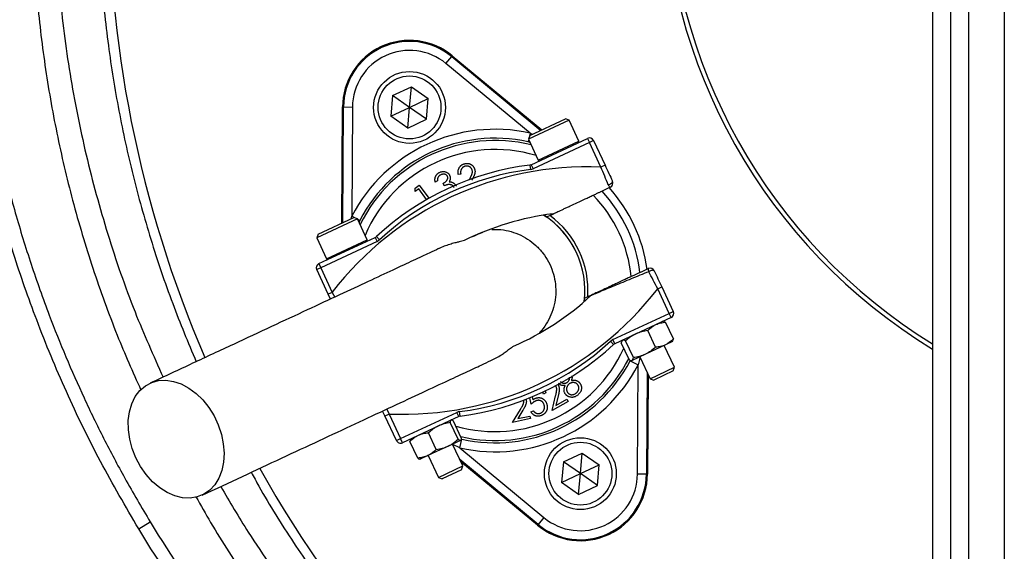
# Model space of a CAD drawing. Header units: millimetres. Extents: x 8 to 816, y 4 to 1104.
# Tile 4 of 16: x 192 to 411, y 352 to 471. Entities that reach past the tile are written whole.
import ezdxf

# ---------------------------------------------------------------- set-up
doc = ezdxf.new("R2010")
doc.units = ezdxf.units.MM

msp = doc.modelspace()

# ---------------------------------------------------------------- linework, layer by layer
at = {"color": 7, "linetype": 'Continuous', "lineweight": 25}
for p, q in [((394.87, 776.08), (394.87, 22.08)), ((398.87, 776.08), (398.87, 22.08)), ((402.87, 776.08), (402.87, 22.08)), ((410.87, 776.08), (410.87, 22.08)), ((287.85, 462.44), (287.99, 462.61)), ((287.99, 462.61), (307.93, 446.1)), ((286.57, 460.9), (287.85, 462.44)), ((305.3, 445.38), (286.57, 460.9)), ((287.85, 462.44), (307.71, 445.99)), ((274.68, 453.76), (274.28, 449.16)), ((274.68, 453.76), (278.87, 455.71)), ((278.47, 451.11), (274.68, 453.76)), ((278.47, 451.11), (278.87, 455.71)), ((278.87, 455.71), (282.65, 453.07)), ((278.47, 451.11), (282.65, 453.07)), ((282.25, 448.46), (282.65, 453.07)), ((263.37, 425.32), (263.54, 451.21)), ((263.77, 451.21), (263.54, 451.21)), ((263.6, 425.42), (263.77, 451.21)), ((263.77, 451.21), (265.77, 451.2)), ((265.77, 451.2), (265.61, 426.87)), ((274.28, 449.16), (278.47, 451.11)), ((278.07, 446.51), (278.47, 451.11)), ((282.25, 448.46), (278.47, 451.11)), ((278.07, 446.51), (274.28, 449.16)), ((278.07, 446.51), (282.25, 448.46)), ((314, 448.26), (304.94, 444.04)), ((305.23, 444.83), (313.2, 448.55)), ((314, 448.26), (313.2, 448.55)), ((316.18, 443.6), (314, 448.26)), ((305.27, 443.32), (304.87, 443.43)), ((305.23, 444.83), (304.94, 444.04)), ((304.94, 444.04), (307.11, 439.37)), ((305.55, 438.36), (318.1, 444.21)), ((318.52, 443.31), (305.97, 437.46)), ((318.1, 444.21), (318.52, 443.31)), ((319.43, 443.73), (318.52, 443.31)), ((321.08, 437.83), (318.52, 443.31)), ((319.43, 443.73), (321.98, 438.25)), ((305.55, 438.36), (305.97, 437.46)), ((289.87, 436.28), (289.31, 436.15)), ((305.25, 438.28), (305.38, 437.29)), ((321.98, 438.25), (321.08, 437.83)), ((284.67, 434.73), (284.18, 434.5)), ((286.19, 433.65), (285.93, 434.21)), ((291.74, 434.99), (291.78, 435.06)), ((279.69, 433.1), (280.64, 433.8)), ((279.75, 432.42), (279.69, 433.1)), ((280.51, 432.98), (279.75, 432.42)), ((282.28, 430.58), (280.51, 432.98)), ((280.64, 433.8), (282.8, 430.88)), ((266.87, 426.29), (257.81, 422.06)), ((258.1, 422.86), (266.08, 426.58)), ((266.87, 426.29), (266.08, 426.58)), ((269.05, 421.62), (266.87, 426.29)), ((267.38, 425.95), (267.2, 425.58)), ((308.4, 427.13), (308.99, 426.73)), ((308.99, 426.73), (309.69, 427.05)), ((258.1, 422.86), (257.81, 422.06)), ((257.81, 422.06), (259.99, 417.39)), ((257.81, 422.06), (257.81, 422.06)), ((258.28, 416.32), (270.83, 422.17)), ((271.25, 421.27), (258.7, 415.42)), ((270.83, 422.17), (271.25, 421.27)), ((271.08, 422.34), (271.76, 421.61)), ((258.7, 415.42), (257.8, 414.99)), ((260.35, 409.51), (257.8, 414.99)), ((258.28, 416.32), (258.7, 415.42)), ((258.7, 415.42), (261.26, 409.93)), ((261.26, 409.93), (260.35, 409.51)), ((333.71, 410.73), (334.62, 411.15)), ((336.27, 405.24), (333.71, 410.73)), ((334.62, 411.15), (337.18, 405.67)), ((260.86, 408.42), (260.35, 409.51)), ((317.45, 408.6), (317.37, 407.89)), ((318.14, 408.93), (317.45, 408.6)), ((336.27, 405.24), (337.18, 405.67)), ((323.72, 399.39), (336.27, 405.24)), ((336.69, 404.34), (324.15, 398.49)), ((335.02, 403.48), (334.88, 403.49)), ((335.01, 403.42), (335.48, 403.28)), ((336.69, 404.34), (336.27, 405.24)), ((333.25, 397.71), (331.51, 401.43)), ((337.21, 399.56), (335.48, 403.28)), ((323.89, 398.31), (323.21, 399.05)), ((324.15, 398.49), (323.72, 399.39)), ((325.79, 399.12), (325.6, 398.67)), ((325.82, 399.27), (325.74, 399.15)), ((328.31, 395.4), (326.57, 399.13)), ((336.99, 398.96), (335.42, 398.23)), ((336.99, 398.96), (337.08, 399.08)), ((337.21, 399.56), (337.01, 399.13)), ((327.33, 394.95), (325.6, 398.67)), ((335.42, 398.23), (330.96, 396.15)), ((337.46, 393.23), (335.18, 398.12)), ((327.59, 394.71), (329.36, 393.79)), ((327.78, 394.75), (327.93, 394.73)), ((328.01, 394.77), (327.93, 394.73)), ((330.96, 396.15), (328.01, 394.77)), ((329.74, 395.58), (332.02, 390.7)), ((329.21, 369.46), (329.36, 393.79)), ((332.02, 390.7), (337.46, 393.23)), ((337.16, 392.42), (332.83, 390.4)), ((337.16, 392.42), (337.46, 393.23)), ((331.35, 392.13), (331.21, 369.45)), ((331.58, 391.64), (331.43, 369.45)), ((332.02, 390.7), (332.83, 390.4)), ((308.67, 387.97), (308.82, 387.53)), ((305.52, 385.02), (305.27, 386.46)), ((305.8, 386.68), (305.92, 385.99)), ((308.32, 387.25), (308.16, 387.76)), ((308.82, 387.53), (308.32, 387.25)), ((310.22, 383.6), (310.99, 386.88)), ((311.57, 386.88), (311.07, 384.75)), ((311.07, 384.75), (313.47, 386.11)), ((313.47, 386.11), (313.76, 385.6)), ((301.41, 380.98), (303.15, 383.85)), ((303.7, 383.68), (302.57, 381.81)), ((313.76, 385.6), (310.22, 383.6)), ((272.99, 382.41), (272.48, 383.5)), ((272.99, 382.41), (273.9, 382.83)), ((275.55, 376.93), (272.99, 382.41)), ((273.9, 382.83), (276.45, 377.35)), ((276.45, 377.35), (289, 383.2)), ((289.42, 382.29), (276.88, 376.44)), ((287.83, 381.51), (287.75, 381.52)), ((289.42, 382.29), (289, 383.2)), ((289.72, 382.38), (289.59, 383.37)), ((305.38, 381.8), (301.41, 380.98)), ((302.57, 381.81), (305.26, 382.36)), ((305.26, 382.36), (305.38, 381.8)), ((305.49, 383.34), (306.07, 383.55)), ((289.28, 377.2), (287.54, 380.93)), ((289.99, 377.54), (288.25, 381.26)), ((275.55, 376.93), (276.45, 377.35)), ((276.88, 376.44), (276.45, 377.35)), ((278.69, 377.29), (278.66, 377.24)), ((284.43, 374.94), (282.7, 378.67)), ((289.67, 375.28), (290.1, 377.23)), ((289.86, 376.98), (289.82, 376.96)), ((289.86, 376.98), (289.91, 377.05)), ((280.3, 373.02), (278.56, 376.74)), ((287.04, 375.67), (282.55, 373.58)), ((289.82, 376.96), (287.04, 375.67)), ((290.33, 371.26), (288.05, 376.14)), ((289.67, 375.28), (308.4, 359.76)), ((280.75, 372.76), (280.8, 372.76)), ((282.55, 373.58), (280.8, 372.76)), ((282.61, 373.6), (284.89, 368.72)), ((307.13, 358.22), (289.66, 372.69)), ((312.72, 372.19), (316.91, 374.15)), ((316.5, 369.55), (316.91, 374.15)), ((316.91, 374.15), (320.69, 371.5)), ((284.89, 368.72), (290.33, 371.26)), ((290.03, 370.44), (285.71, 368.43)), ((306.98, 358.05), (289.89, 372.2)), ((290.03, 370.44), (290.33, 371.26)), ((312.72, 372.19), (312.32, 367.59)), ((316.5, 369.55), (312.72, 372.19)), ((316.5, 369.55), (320.69, 371.5)), ((320.29, 366.9), (320.69, 371.5)), ((284.89, 368.72), (285.71, 368.42)), ((285.71, 368.43), (285.71, 368.42)), ((312.32, 367.59), (316.5, 369.55)), ((316.1, 364.94), (316.5, 369.55)), ((320.29, 366.9), (316.5, 369.55)), ((331.21, 369.45), (329.21, 369.46)), ((331.21, 369.45), (331.43, 369.45)), ((316.1, 364.94), (312.32, 367.59)), ((316.1, 364.94), (320.29, 366.9)), ((308.4, 359.76), (307.13, 358.22)), ((218.19, 357.24), (220.75, 358.79)), ((307.13, 358.22), (306.98, 358.05))]:
    msp.add_line(p, q, dxfattribs=at)
at = {"color": 8, "linetype": 'Continuous', "lineweight": 25}
for p, q in [((305.3, 445.38), (305.11, 444.5)), ((305.3, 445.38), (305.83, 445.12)), ((304.98, 443.94), (304.87, 443.43)), ((307.11, 439.37), (316.18, 443.6)), ((265.46, 426.29), (265.61, 426.87)), ((266.41, 426.46), (265.61, 426.87)), ((267.38, 425.95), (266.92, 426.19)), ((259.99, 417.39), (269.05, 421.62)), ((261.26, 409.93), (261.81, 408.87)), ((273.43, 383.94), (273.9, 382.83)), ((289.67, 375.28), (288.08, 376.08))]:
    msp.add_line(p, q, dxfattribs=at)
at = {"color": 7, "linetype": 'Continuous', "lineweight": 25, "flags": 128}
for points in [[(322.72, 433.86), (322.92, 433.95), (323.11, 434.05), (323.29, 434.16), (323.43, 434.27), (323.55, 434.39), (323.63, 434.49), (323.66, 434.59), (323.65, 434.67)], [(332.95, 414.73), (332.9, 414.79), (332.8, 414.82), (332.67, 414.83), (332.51, 414.82), (332.32, 414.78), (332.13, 414.71), (331.93, 414.63), (331.73, 414.53)], [(217.57, 373.06), (216.75, 375.12), (216.19, 377.22), (215.89, 379.33), (215.87, 381.39), (216.12, 383.33), (216.65, 385.12), (217.43, 386.7), (218.44, 388.04), (219.67, 389.1), (221.07, 389.85), (222.61, 390.28), (224.25, 390.37), (225.96, 390.11), (227.67, 389.53), (229.36, 388.62), (230.97, 387.42), (232.47, 385.96), (233.81, 384.27), (234.97, 382.4), (235.9, 380.39), (236.59, 378.3), (237.02, 376.19), (237.18, 374.1), (237.07, 372.09), (236.67, 370.22), (236.02, 368.53), (235.12, 367.06), (234, 365.86), (232.68, 364.95), (231.2, 364.36), (229.61, 364.1), (227.93, 364.19), (226.21, 364.61), (224.51, 365.36), (222.85, 366.41), (221.29, 367.75), (219.87, 369.33), (218.61, 371.12), (217.57, 373.06)]]:
    msp.add_lwpolyline(points, dxfattribs=at)
at = {"color": 7, "linetype": 'Continuous', "lineweight": 25}
for centre, radius in [((278.47, 451.11), 8), ((278.47, 451.11), 7), ((316.5, 369.55), 8), ((316.5, 369.55), 7)]:
    msp.add_circle(centre, radius, dxfattribs=at)
for centre, radius, start, end in [((474.44, 499.48), 263, 107.6126, 203.3134), ((459.87, 504.08), 125, 121.3323, 238.6677), ((459.87, 504.08), 124, 121.614, 238.386), ((459.87, 504.08), 346.5, 181.5711, 259.1878), ((278.47, 451.11), 14.93, 50.3695, 179.6305), ((278.47, 451.11), 14.7, 50.3695, 179.6305), ((278.47, 451.11), 12.7, 50.3695, 179.6305), ((297.49, 410.33), 35.91, 77.427, 152.573), ((297.49, 410.33), 33.91, 77.427, 152.573), ((315.95, 443.49), 0.25, 295, 25), ((318.52, 443.31), 1, 25, 115), ((305.13, 439.27), 1, 277.1997, 295), ((307.34, 439.48), 0.25, 205, 295), ((318.05, 366.22), 71.67, 87.5829, 142.4171), ((312.98, 377.1), 61.67, 97.1997, 132.8003), ((312.98, 377.1), 60.67, 97.1997, 132.8003), ((305.13, 439.27), 2, 277.1997, 295), ((322.74, 434.25), 1, 295, 25), ((297.49, 410.33), 32.53, 7.0993, 42.9007), ((323.55, 434.12), 0.874, 197.661, 243.9551), ((297.49, 410.33), 34.21, 7.9236, 42.0712), ((297.49, 410.33), 30.49, 5.8562, 44.1438), ((318.05, 366.22), 61.67, 97.1997, 116.3645), ((297.49, 410.33), 20, 352.9043, 57.0957), ((297.49, 410.33), 20.7, 356.1144, 53.8856), ((268.82, 421.51), 0.25, 295, 25), ((270.4, 423.08), 1, 295, 312.8003), ((270.4, 423.08), 2, 295, 312.8003), ((260.21, 417.5), 0.25, 205, 295), ((258.7, 415.42), 1, 115, 205), ((332.47, 415), 0.874, 166.0449, 212.339), ((332.04, 414.31), 1, 25, 115), ((276.92, 454.44), 71.67, 267.5829, 322.4171), ((276.92, 454.44), 61.67, 293.6355, 312.8003), ((336.27, 405.24), 1, 295, 25), ((281.99, 443.56), 60.67, 277.1997, 312.8003), ((324.57, 397.58), 2, 115, 132.8003), ((281.99, 443.56), 61.67, 277.1997, 312.8003), ((324.57, 397.58), 1, 115, 132.8003), ((297.49, 410.33), 33.91, 257.427, 332.573), ((297.49, 410.33), 35.91, 257.427, 332.573), ((459.87, 504.08), 327.5, 200.0916, 219.9084), ((459.87, 504.08), 325.5, 200.0922, 219.9078), ((459.87, 504.08), 344, 200.0623, 219.9421), ((289.84, 381.39), 2, 97.1997, 115), ((289.84, 381.39), 1, 97.1997, 115), ((276.45, 377.35), 1, 205, 295), ((474.44, 499.48), 263, 209.3111, 234.3289), ((316.5, 369.55), 14.93, 230.3695, 359.6305), ((316.5, 369.55), 14.7, 230.3695, 359.6305), ((316.5, 369.55), 12.7, 230.3695, 359.6305)]:
    msp.add_arc(centre, radius, start, end, dxfattribs=at)
at = {"color": 8, "linetype": 'Continuous', "lineweight": 25}
for radius, start, end in [(33.41, 76.0524, 153.9476), (31.41, 73.0383, 156.9617), (20.03, 353.0133, 56.9867), (31.41, 253.8808, 335.8669), (33.41, 256.8106, 332.962)]:
    msp.add_arc((297.49, 410.33), radius, start, end, dxfattribs=at)
for points, knots in [([(218.19, 357.24), (215.29, 362.21), (209.48, 372.17), (201.94, 387.75), (195.51, 403.22), (190.18, 418.55), (185.85, 433.64), (182.33, 449.09), (179.66, 464.87), (177.88, 480.93), (177.02, 496.91), (177.07, 512.77), (177.99, 528.45), (179.79, 544.21), (182.51, 559.99), (186.15, 575.74), (190.64, 591.11), (195.94, 606.06), (202, 620.56), (208.92, 634.83), (216.71, 648.82), (225.36, 662.48), (235.46, 676.59), (247.21, 690.95), (260.72, 705.32), (274.21, 717.81), (287.4, 728.55), (300.06, 737.76), (313.33, 746.34), (327.2, 754.23), (341.63, 761.39), (354.96, 767.08), (367.02, 771.55), (377.62, 774.98), (385.98, 777.42), (390.8, 778.56), (392.08, 778.87)], [0, 0, 0, 0, 0.032588, 0.065206, 0.097794, 0.127373, 0.156975, 0.186554, 0.216993, 0.247458, 0.277898, 0.3075, 0.337126, 0.366728, 0.397193, 0.427682, 0.458146, 0.487749, 0.517375, 0.546978, 0.577441, 0.607929, 0.638392, 0.675564, 0.712781, 0.749952, 0.779452, 0.808975, 0.838475, 0.868829, 0.899207, 0.92956, 0.950765, 0.97197, 0.99257, 1, 1, 1, 1]), ([(329.77, 395.51), (329.73, 395.32), (329.62, 394.75), (329.47, 394.17), (329.36, 393.79)], [0, 0, 0, 0, 0.326437, 1, 1, 1, 1])]:
    msp.add_open_spline(points, degree=3, knots=knots, dxfattribs=at)
at = {"color": 7, "linetype": 'Continuous', "lineweight": 25}
for points, knots in [([(340.79, 757.45), (339.34, 756.78), (334.36, 754.49), (326.07, 750.11), (315.88, 744.3), (305.88, 737.99), (296.06, 731.21), (286.51, 723.99), (276.61, 715.81), (266.46, 706.59), (256.18, 696.22), (246.4, 685.28), (237.83, 674.61), (230.38, 664.38), (223.92, 654.7), (217.86, 644.72), (212.16, 634.42), (206.86, 623.8), (201.97, 612.86), (197.55, 601.69), (193.65, 590.46), (190.26, 579.2), (187.37, 567.92), (184.94, 556.5), (182.98, 544.89), (181.5, 533.12), (180.51, 521.18), (180.03, 509.18), (180.07, 497.28), (180.61, 485.54), (181.62, 473.96), (183.12, 462.39), (185.11, 450.79), (187.61, 439.2), (190.64, 427.62), (194.16, 416.15), (197.96, 405.46), (201.92, 395.55), (205.96, 386.41), (210.33, 377.4), (215.21, 368.15), (218.83, 362.03), (220.75, 358.79)], [0, 0, 0, 0, 0.010225, 0.035026, 0.05987, 0.085208, 0.110591, 0.136114, 0.161684, 0.192648, 0.223696, 0.255, 0.286391, 0.311108, 0.335867, 0.360756, 0.385688, 0.411117, 0.436593, 0.462209, 0.487873, 0.51259, 0.537349, 0.562238, 0.58717, 0.6126, 0.638076, 0.663693, 0.689358, 0.714054, 0.738793, 0.763661, 0.788573, 0.813983, 0.839439, 0.865035, 0.890679, 0.911927, 0.933202, 0.954559, 0.975943, 1, 1, 1, 1]), ([(341.52, 735.31), (340.33, 734.22), (337.96, 732.05), (331.98, 727.34), (323.82, 720.97), (313.52, 712.86), (301.81, 703), (289.07, 691), (277.04, 678.16), (267.15, 666.25), (259.1, 655.56), (251.1, 643.78), (243.31, 630.83), (235.89, 616.68), (229.25, 601.96), (223.46, 586.68), (218.57, 570.91), (214.8, 555.4), (212.04, 540.24), (210.2, 525.5), (209.18, 510.54), (209.01, 495.39), (209.71, 480.12), (211.26, 465.09), (213.64, 450.35), (216.79, 435.95), (220.79, 421.61), (225.44, 407.74), (229.18, 398.78), (230.98, 394.49)], [0, 0, 0, 0, 0.012651, 0.025319, 0.058964, 0.092633, 0.126288, 0.176783, 0.227272, 0.261571, 0.29589, 0.330188, 0.371128, 0.412104, 0.453044, 0.495369, 0.537734, 0.580059, 0.618129, 0.656228, 0.694298, 0.733491, 0.772716, 0.811909, 0.849698, 0.887517, 0.925306, 0.964196, 1, 1, 1, 1]), ([(321.44, 725.86), (317.17, 723.19), (308.64, 717.83), (296.73, 709.07), (285.55, 699.91), (275.14, 690.36), (265.18, 680.19), (255.73, 669.41), (246.83, 658.05), (238.57, 646.23), (230.99, 633.99), (224.08, 621.38), (217.82, 608.32), (212.24, 594.85), (207.36, 580.99), (203.21, 566.75), (199.81, 552.16), (197.22, 537.27), (195.44, 522.12), (194.53, 506.76), (194.51, 491.24), (195.39, 475.8), (197.17, 460.49), (199.82, 445.37), (203.36, 430.26), (207.86, 415.24), (212.92, 401.11), (216.86, 392.22), (218.66, 388.17)], [0, 0, 0, 0, 0.038468, 0.076937, 0.113114, 0.149318, 0.185496, 0.22267, 0.259872, 0.297047, 0.334263, 0.371507, 0.408724, 0.446906, 0.485115, 0.523298, 0.562691, 0.602113, 0.641505, 0.682003, 0.722532, 0.763029, 0.803037, 0.843076, 0.883084, 0.924269, 0.965488, 1, 1, 1, 1]), ([(296.39, 705.3), (291.69, 701.22), (282.3, 693.06), (269.34, 679.7), (257.28, 665.59), (246.26, 650.7), (236.29, 635.14), (227.44, 618.95), (219.74, 602.23), (213.23, 585.04), (207.94, 567.47), (203.88, 549.59), (201.09, 531.49), (199.57, 513.25), (199.33, 494.95), (200.37, 476.67), (202.69, 458.51), (206.27, 440.53), (211.12, 422.85), (216.81, 406.28), (221.45, 395.86), (223.6, 391.05)], [0, 0, 0, 0, 0.053024, 0.106046, 0.15907, 0.212092, 0.265115, 0.318138, 0.371161, 0.424184, 0.477207, 0.530229, 0.583253, 0.636275, 0.689299, 0.742321, 0.795345, 0.848367, 0.901391, 0.954413, 1, 1, 1, 1]), ([(289.31, 436.15), (289.3, 436.22), (289.27, 436.36), (289.26, 436.57), (289.26, 436.77), (289.28, 436.97), (289.31, 437.16), (289.37, 437.35), (289.45, 437.53), (289.54, 437.7), (289.65, 437.87), (289.78, 438.02), (289.91, 438.15), (290.06, 438.27), (290.22, 438.37), (290.39, 438.46), (290.58, 438.53), (290.71, 438.56), (290.77, 438.58)], [0, 0, 0, 0, 0.0686281, 0.1346681, 0.19896, 0.2613623, 0.3233381, 0.3844389, 0.4463587, 0.5091721, 0.5715744, 0.632629, 0.6922727, 0.7521221, 0.8119703, 0.872834, 0.9353046, 1, 1, 1, 1]), ([(290.77, 438.58), (290.84, 438.6), (290.97, 438.62), (291.16, 438.64), (291.35, 438.65), (291.53, 438.63), (291.71, 438.59), (291.88, 438.54), (292.04, 438.47), (292.2, 438.38), (292.35, 438.28), (292.48, 438.16), (292.6, 438.04), (292.71, 437.9), (292.8, 437.76), (292.88, 437.61), (292.94, 437.45), (292.97, 437.33), (292.99, 437.28)], [0, 0, 0, 0, 0.070318, 0.137624, 0.202499, 0.265952, 0.32796, 0.389935, 0.451971, 0.515435, 0.578678, 0.639982, 0.699872, 0.75932, 0.818097, 0.877628, 0.938076, 1, 1, 1, 1]), ([(284.18, 434.5), (284.17, 434.56), (284.15, 434.68), (284.13, 434.86), (284.12, 435.03), (284.13, 435.2), (284.15, 435.36), (284.18, 435.51), (284.23, 435.66), (284.29, 435.81), (284.36, 435.95), (284.44, 436.07), (284.54, 436.19), (284.64, 436.3), (284.75, 436.4), (284.88, 436.5), (285.01, 436.58), (285.1, 436.63), (285.15, 436.65)], [0, 0, 0, 0, 0.072625, 0.141977, 0.208985, 0.273957, 0.336889, 0.398745, 0.460116, 0.520825, 0.580994, 0.640152, 0.698622, 0.757271, 0.816427, 0.876254, 0.937165, 1, 1, 1, 1]), ([(285.15, 436.65), (285.22, 436.68), (285.37, 436.74), (285.59, 436.8), (285.82, 436.83), (286.05, 436.83), (286.27, 436.81), (286.49, 436.76), (286.69, 436.68), (286.87, 436.58), (287.04, 436.45), (287.19, 436.31), (287.31, 436.15), (287.37, 436.04), (287.4, 435.98)], [0, 0, 0, 0, 0.090254, 0.17854, 0.266093, 0.354631, 0.441886, 0.525747, 0.608114, 0.690197, 0.770821, 0.848326, 0.924012, 1, 1, 1, 1]), ([(286.91, 435.75), (286.9, 435.78), (286.87, 435.84), (286.81, 435.91), (286.75, 435.98), (286.68, 436.04), (286.6, 436.09), (286.52, 436.14), (286.42, 436.18), (286.32, 436.21), (286.21, 436.23), (286.1, 436.24), (285.99, 436.24), (285.88, 436.24), (285.77, 436.22), (285.65, 436.19), (285.53, 436.15), (285.46, 436.11), (285.42, 436.1)], [0, 0, 0, 0, 0.05527, 0.109958, 0.163912, 0.218089, 0.273309, 0.330914, 0.390994, 0.454641, 0.518898, 0.583342, 0.648543, 0.715053, 0.782519, 0.852334, 0.924934, 1, 1, 1, 1]), ([(290.88, 438.02), (290.83, 438.01), (290.74, 437.99), (290.62, 437.94), (290.5, 437.88), (290.39, 437.81), (290.29, 437.73), (290.19, 437.64), (290.11, 437.54), (290.04, 437.43), (289.97, 437.31), (289.92, 437.18), (289.88, 437.05), (289.85, 436.91), (289.84, 436.76), (289.84, 436.61), (289.85, 436.45), (289.86, 436.34), (289.87, 436.28)], [0, 0, 0, 0, 0.062545, 0.123414, 0.182005, 0.239988, 0.296815, 0.354251, 0.412421, 0.47195, 0.532238, 0.592708, 0.654376, 0.718216, 0.784012, 0.852741, 0.924382, 1, 1, 1, 1]), ([(292.42, 437.13), (292.41, 437.17), (292.39, 437.25), (292.35, 437.36), (292.29, 437.46), (292.22, 437.56), (292.15, 437.65), (292.06, 437.74), (291.96, 437.81), (291.86, 437.88), (291.74, 437.95), (291.63, 437.99), (291.51, 438.03), (291.39, 438.05), (291.26, 438.06), (291.14, 438.06), (291.01, 438.05), (290.92, 438.03), (290.88, 438.02)], [0, 0, 0, 0, 0.062434, 0.12298, 0.182922, 0.242276, 0.301835, 0.362703, 0.424903, 0.489515, 0.55434, 0.617676, 0.679795, 0.742083, 0.804414, 0.867472, 0.932682, 1, 1, 1, 1]), ([(291.78, 435.06), (291.82, 435.13), (291.89, 435.27), (292, 435.46), (292.1, 435.65), (292.18, 435.82), (292.25, 435.97), (292.31, 436.11), (292.36, 436.23), (292.41, 436.37), (292.45, 436.54), (292.47, 436.74), (292.46, 436.93), (292.44, 437.06), (292.42, 437.13)], [0, 0, 0, 0, 0.110014, 0.211683, 0.304269, 0.388894, 0.464919, 0.53197, 0.591251, 0.642122, 0.733759, 0.823256, 0.911449, 1, 1, 1, 1]), ([(292.99, 437.28), (293, 437.19), (293.04, 437.03), (293.05, 436.78), (293.03, 436.54), (292.98, 436.33), (292.93, 436.16), (292.88, 436.02), (292.82, 435.86), (292.74, 435.69), (292.66, 435.51), (292.56, 435.32), (292.45, 435.11), (292.37, 434.97), (292.33, 434.9)], [0, 0, 0, 0, 0.098918, 0.196354, 0.293624, 0.392766, 0.446287, 0.505773, 0.571349, 0.644092, 0.72308, 0.808742, 0.901041, 1, 1, 1, 1]), ([(322.72, 433.86), (322.46, 434.5), (322.19, 435.15), (321.64, 436.47), (321.36, 437.14), (321.08, 437.83)], [0, 0, 0, 0, 0.5, 0.5, 1, 1, 1, 1]), ([(321.98, 438.25), (322.27, 437.63), (322.55, 437.03), (323.11, 435.83), (323.38, 435.25), (323.65, 434.67)], [0, 0, 0, 0, 0.5, 0.5, 1, 1, 1, 1]), ([(285.42, 436.1), (285.36, 436.06), (285.24, 436), (285.08, 435.89), (284.95, 435.75), (284.86, 435.62), (284.8, 435.51), (284.76, 435.42), (284.73, 435.32), (284.7, 435.22), (284.68, 435.1), (284.67, 434.98), (284.67, 434.86), (284.67, 434.77), (284.67, 434.73)], [0, 0, 0, 0, 0.1227119, 0.239685, 0.3518159, 0.4637661, 0.5208178, 0.5794483, 0.6406041, 0.7052975, 0.7736339, 0.8446694, 0.9200565, 1, 1, 1, 1]), ([(285.93, 434.21), (286, 434.24), (286.13, 434.31), (286.31, 434.42), (286.47, 434.55), (286.62, 434.69), (286.74, 434.83), (286.84, 434.97), (286.92, 435.11), (286.96, 435.24), (286.98, 435.38), (286.98, 435.51), (286.96, 435.63), (286.93, 435.71), (286.91, 435.75)], [0, 0, 0, 0, 0.110174, 0.215729, 0.318104, 0.417658, 0.511742, 0.59626, 0.673405, 0.744145, 0.810662, 0.874049, 0.936691, 1, 1, 1, 1]), ([(287.4, 435.98), (287.42, 435.92), (287.47, 435.8), (287.52, 435.63), (287.54, 435.45), (287.54, 435.27), (287.51, 435.09), (287.46, 434.91), (287.39, 434.73), (287.32, 434.62), (287.29, 434.56)], [0, 0, 0, 0, 0.128068, 0.250608, 0.37063, 0.490072, 0.610375, 0.734313, 0.863217, 1, 1, 1, 1]), ([(287.29, 434.56), (287.36, 434.56), (287.5, 434.56), (287.7, 434.52), (287.9, 434.47), (288.03, 434.4), (288.09, 434.37)], [0, 0, 0, 0, 0.253916, 0.503896, 0.750255, 1, 1, 1, 1]), ([(288.09, 434.37), (288.13, 434.35), (288.22, 434.3), (288.34, 434.22), (288.45, 434.13), (288.55, 434.03), (288.64, 433.92), (288.73, 433.81), (288.8, 433.69), (288.84, 433.6), (288.87, 433.56)], [0, 0, 0, 0, 0.128136, 0.254173, 0.378112, 0.501712, 0.623986, 0.747096, 0.872875, 1, 1, 1, 1]), ([(288.4, 433.28), (288.37, 433.33), (288.32, 433.43), (288.22, 433.56), (288.09, 433.68), (287.94, 433.78), (287.78, 433.85), (287.61, 433.91), (287.43, 433.94), (287.28, 433.94), (287.15, 433.94), (287.04, 433.92), (286.92, 433.9), (286.79, 433.86), (286.65, 433.82), (286.51, 433.78), (286.35, 433.72), (286.25, 433.68), (286.19, 433.65)], [0, 0, 0, 0, 0.066907, 0.13348, 0.201027, 0.271634, 0.342905, 0.413859, 0.485996, 0.560246, 0.599899, 0.644068, 0.691904, 0.744697, 0.801499, 0.862863, 0.929331, 1, 1, 1, 1]), ([(319.37, 431.57), (319.61, 431.68), (319.86, 431.8), (320.2, 431.96), (320.31, 432.01), (320.52, 432.11), (320.62, 432.15), (320.8, 432.24), (320.89, 432.28), (321.04, 432.34), (321.1, 432.37), (321.26, 432.45), (321.31, 432.47), (321.32, 432.48)], [0, 0, 0, 0, 0.25, 0.25, 0.375, 0.375, 0.5, 0.5, 0.625, 0.625, 0.75, 0.75, 1, 1, 1, 1]), ([(309.69, 427.05), (309.7, 427.06), (309.78, 427.1), (310.07, 427.23), (310.29, 427.33), (310.82, 427.58), (311.14, 427.73), (311.89, 428.08), (312.3, 428.27), (312.98, 428.59), (313.21, 428.7), (313.7, 428.92), (313.95, 429.04), (314.73, 429.4), (315.27, 429.65), (316.39, 430.18), (316.97, 430.45), (317.86, 430.86), (318.16, 431), (318.76, 431.28), (319.07, 431.43), (319.37, 431.57)], [0, 0, 0, 0, 0.125, 0.125, 0.25, 0.25, 0.375, 0.375, 0.5, 0.5, 0.5625, 0.5625, 0.625, 0.625, 0.75, 0.75, 0.875, 0.875, 0.9375, 0.9375, 1, 1, 1, 1]), ([(292.59, 422.38), (292.69, 422.43), (293.56, 422.84), (294.23, 423.1), (294.8, 423.34), (294.88, 423.37)], [0, 0, 0, 0, 0.10841, 0.870312, 1, 1, 1, 1]), ([(296.81, 423.93), (297.27, 423.95), (298.52, 424), (300.52, 423.65), (302.74, 422.92), (304.78, 421.83), (306.63, 420.4), (308.2, 418.69), (309.47, 416.73), (310.38, 414.6), (310.93, 412.32), (311.09, 410.01), (310.85, 407.69), (310.24, 405.45), (309.23, 403.35), (308.28, 401.86), (307.57, 401.16), (307.42, 401.01)], [0, 0, 0, 0, 0.043363, 0.11647, 0.187497, 0.260585, 0.331572, 0.404621, 0.475573, 0.548584, 0.619519, 0.692512, 0.763456, 0.836456, 0.907431, 0.980462, 1, 1, 1, 1]), ([(290.67, 421.48), (290.51, 421.42), (290.25, 421.33), (289.53, 421.16), (288.73, 420.97), (287.71, 420.7), (286.49, 420.3), (285.55, 419.95), (285.04, 419.69), (284.95, 419.65)], [0, 0, 0, 0, 0.188992, 0.311106, 0.436658, 0.608406, 0.784987, 0.961853, 1, 1, 1, 1]), ([(284.95, 419.66), (284.29, 419.35), (282.76, 418.64), (279.36, 417.05), (274.8, 414.92), (269.27, 412.35), (262.87, 409.36), (255.65, 405.99), (247.72, 402.29), (239.18, 398.31), (230.1, 394.08), (223.87, 391.18), (220.7, 389.7)], [0, 0, 0, 0, 0.066911, 0.15378, 0.24503, 0.340607, 0.44018, 0.543835, 0.651688, 0.763647, 0.879734, 1, 1, 1, 1]), ([(331.73, 414.53), (331.06, 414.26), (330.4, 413.99), (329.1, 413.46), (328.45, 413.19), (326.53, 412.4), (325.29, 411.89), (323.5, 411.15), (322.92, 410.91), (321.79, 410.44), (321.24, 410.21), (320.49, 409.89), (320.25, 409.79), (319.8, 409.6), (319.59, 409.52), (319.32, 409.4), (319.24, 409.37), (319.1, 409.31), (319.03, 409.28), (318.87, 409.21), (318.82, 409.19), (318.82, 409.19)], [0, 0, 0, 0, 0.125, 0.125, 0.25, 0.25, 0.5, 0.5, 0.625, 0.625, 0.75, 0.75, 0.8125, 0.8125, 0.875, 0.875, 0.90625, 0.90625, 0.9375, 0.9375, 1, 1, 1, 1]), ([(329.77, 414.35), (329.77, 414.35), (329.75, 414.34), (329.7, 414.32), (329.66, 414.3), (329.5, 414.22), (329.35, 414.15), (329.07, 414.03), (328.98, 413.98), (328.77, 413.88), (328.65, 413.83), (328.42, 413.72), (328.31, 413.67), (328.06, 413.56), (327.94, 413.5), (327.82, 413.44)], [0, 0, 0, 0, 0.125, 0.125, 0.25, 0.25, 0.5, 0.5, 0.625, 0.625, 0.75, 0.75, 0.875, 0.875, 1, 1, 1, 1]), ([(333.71, 410.73), (333.37, 411.38), (333.04, 412.02), (332.37, 413.3), (332.05, 413.93), (331.73, 414.53)], [0, 0, 0, 0, 0.5, 0.5, 1, 1, 1, 1]), ([(332.95, 414.73), (333.22, 414.15), (333.49, 413.56), (334.05, 412.37), (334.33, 411.76), (334.62, 411.15)], [0, 0, 0, 0, 0.5, 0.5, 1, 1, 1, 1]), ([(327.82, 413.44), (327.52, 413.3), (327.21, 413.16), (326.61, 412.88), (326.31, 412.74), (325.43, 412.33), (324.85, 412.06), (324, 411.66), (323.72, 411.53), (323.18, 411.28), (322.92, 411.15), (322.15, 410.8), (321.66, 410.57), (320.98, 410.25), (320.76, 410.15), (320.35, 409.96), (320.15, 409.87), (319.6, 409.61), (319.28, 409.46), (318.74, 409.2), (318.53, 409.11), (318.31, 409.01), (318.25, 408.98), (318.17, 408.94), (318.15, 408.93), (318.14, 408.93)], [0, 0, 0, 0, 0.0625, 0.0625, 0.125, 0.125, 0.25, 0.25, 0.3125, 0.3125, 0.375, 0.375, 0.5, 0.5, 0.5625, 0.5625, 0.625, 0.625, 0.75, 0.75, 0.875, 0.875, 0.9375, 0.9375, 1, 1, 1, 1]), ([(331.51, 401.43), (331.05, 401.36), (330.59, 401.28), (329.7, 401.03), (329.27, 400.88), (328.85, 400.68)], [0, 0, 0, 0, 0.5, 0.5, 1, 1, 1, 1]), ([(333.3, 402.76), (333.47, 402.84), (333.65, 402.91), (334, 403.02), (334.18, 403.07), (334.72, 403.2), (335.09, 403.25), (335.48, 403.28)], [0, 0, 0, 0, 0.25, 0.25, 0.5, 0.5, 1, 1, 1, 1]), ([(328.85, 400.68), (328.43, 400.49), (328.03, 400.25), (327.27, 399.72), (326.91, 399.43), (326.57, 399.13)], [0, 0, 0, 0, 0.5, 0.5, 1, 1, 1, 1]), ([(296.56, 394.73), (296.96, 394.93), (297.8, 395.33), (298.87, 395.99), (299.79, 396.62), (300.47, 397.12), (300.97, 397.5), (301.29, 397.73), (301.51, 397.88), (301.6, 397.92), (301.64, 397.94)], [0, 0, 0, 0, 0.171743, 0.355815, 0.505851, 0.659473, 0.75976, 0.862154, 0.930468, 1, 1, 1, 1]), ([(333.25, 397.71), (332.9, 397.4), (332.54, 397.1), (331.78, 396.58), (331.38, 396.34), (330.96, 396.15)], [0, 0, 0, 0, 0.5, 0.5, 1, 1, 1, 1]), ([(335.42, 398.23), (335.25, 398.15), (335.08, 398.08), (334.72, 397.96), (334.54, 397.91), (334, 397.78), (333.63, 397.73), (333.25, 397.71)], [0, 0, 0, 0, 0.25, 0.25, 0.5, 0.5, 1, 1, 1, 1]), ([(232.33, 364.77), (235.32, 366.17), (241.25, 368.94), (249.99, 373.01), (258.4, 376.93), (266.4, 380.66), (273.85, 384.14), (280.63, 387.3), (286.36, 389.97), (290.99, 392.13), (294.37, 393.7), (295.89, 394.42), (296.56, 394.73)], [0, 0, 0, 0, 0.113517, 0.225211, 0.33512, 0.443287, 0.549615, 0.654204, 0.757178, 0.845657, 0.932541, 1, 1, 1, 1]), ([(328.01, 394.77), (328.05, 394.79), (328.09, 394.82), (328.15, 394.89), (328.18, 394.94), (328.25, 395.1), (328.28, 395.24), (328.31, 395.4)], [0, 0, 0, 0, 0.25, 0.25, 0.5, 0.5, 1, 1, 1, 1]), ([(330.96, 396.15), (330.55, 395.96), (330.11, 395.8), (329.21, 395.55), (328.76, 395.47), (328.31, 395.4)], [0, 0, 0, 0, 0.5, 0.5, 1, 1, 1, 1]), ([(313.66, 389.94), (313.77, 390.06), (313.99, 390.28), (314.12, 390.71), (314.07, 390.96), (314.05, 391.06)], [0, 0, 0, 0, 0.3778949, 0.7559554, 1, 1, 1, 1]), ([(314.59, 391.37), (314.62, 391.24), (314.7, 390.88), (314.57, 390.52), (314.49, 390.29)], [0, 0, 0, 0, 0.360303, 1, 1, 1, 1]), ([(314.49, 390.29), (314.54, 390.3), (314.64, 390.32), (314.8, 390.35), (314.95, 390.36), (315.09, 390.36), (315.22, 390.36), (315.35, 390.35), (315.47, 390.33), (315.59, 390.3), (315.7, 390.26), (315.8, 390.21), (315.9, 390.16), (316, 390.09), (316.09, 390.03), (316.18, 389.95), (316.26, 389.86), (316.31, 389.8), (316.34, 389.77)], [0, 0, 0, 0, 0.080735, 0.156838, 0.229947, 0.299217, 0.36497, 0.428008, 0.487898, 0.545955, 0.602518, 0.658398, 0.714269, 0.769751, 0.825795, 0.882942, 0.940784, 1, 1, 1, 1]), ([(310.99, 386.88), (311.01, 386.96), (311.05, 387.11), (311.1, 387.33), (311.14, 387.53), (311.18, 387.72), (311.2, 387.89), (311.22, 388.03), (311.23, 388.17), (311.24, 388.32), (311.23, 388.49), (311.2, 388.68), (311.14, 388.87), (311.08, 388.99), (311.05, 389.05)], [0, 0, 0, 0, 0.109993, 0.211749, 0.304753, 0.389135, 0.465081, 0.532808, 0.591903, 0.64287, 0.734439, 0.823259, 0.911418, 1, 1, 1, 1]), ([(311.55, 389.35), (311.59, 389.27), (311.66, 389.12), (311.74, 388.89), (311.79, 388.64), (311.81, 388.43), (311.8, 388.26), (311.79, 388.1), (311.77, 387.94), (311.75, 387.76), (311.72, 387.56), (311.68, 387.34), (311.63, 387.12), (311.59, 386.96), (311.57, 386.88)], [0, 0, 0, 0, 0.099154, 0.19648, 0.29358, 0.392511, 0.445759, 0.505193, 0.571573, 0.643678, 0.723148, 0.80845, 0.900946, 1, 1, 1, 1]), ([(313.11, 389.21), (313.04, 389.19), (312.88, 389.17), (312.66, 389.16), (312.45, 389.18), (312.25, 389.23), (312.07, 389.31), (311.9, 389.4), (311.75, 389.52), (311.67, 389.62), (311.63, 389.67)], [0, 0, 0, 0, 0.145639, 0.281566, 0.40981, 0.533815, 0.653159, 0.769076, 0.88384, 1, 1, 1, 1]), ([(312.11, 390.04), (312.13, 390.02), (312.17, 389.97), (312.24, 389.9), (312.32, 389.84), (312.41, 389.79), (312.5, 389.76), (312.6, 389.73), (312.71, 389.7), (312.82, 389.69), (312.94, 389.69), (313.05, 389.69), (313.16, 389.71), (313.27, 389.73), (313.37, 389.77), (313.47, 389.82), (313.57, 389.87), (313.63, 389.92), (313.66, 389.94)], [0, 0, 0, 0, 0.057009, 0.114174, 0.170694, 0.228474, 0.287517, 0.348588, 0.412664, 0.479397, 0.54712, 0.612861, 0.678062, 0.741584, 0.804993, 0.868788, 0.933593, 1, 1, 1, 1]), ([(313.2, 387.22), (313.16, 387.29), (313.06, 387.42), (312.96, 387.63), (312.89, 387.86), (312.86, 388.06), (312.85, 388.22), (312.86, 388.34), (312.87, 388.48), (312.9, 388.61), (312.94, 388.75), (312.99, 388.9), (313.05, 389.05), (313.09, 389.15), (313.11, 389.21)], [0, 0, 0, 0, 0.11577, 0.228305, 0.339529, 0.451949, 0.509769, 0.570311, 0.633213, 0.699473, 0.768797, 0.842337, 0.919085, 1, 1, 1, 1]), ([(314, 389.52), (313.96, 389.49), (313.88, 389.43), (313.78, 389.32), (313.69, 389.21), (313.62, 389.1), (313.55, 388.97), (313.5, 388.84), (313.46, 388.71), (313.43, 388.57), (313.42, 388.43), (313.42, 388.29), (313.43, 388.16), (313.46, 388.04), (313.5, 387.91), (313.55, 387.8), (313.61, 387.68), (313.66, 387.62), (313.69, 387.58)], [0, 0, 0, 0, 0.069081, 0.136047, 0.20094, 0.264386, 0.327924, 0.390928, 0.454836, 0.519816, 0.584385, 0.646842, 0.706995, 0.765785, 0.823461, 0.881745, 0.940171, 1, 1, 1, 1]), ([(315.88, 389.39), (315.85, 389.42), (315.8, 389.48), (315.71, 389.57), (315.61, 389.64), (315.51, 389.7), (315.39, 389.75), (315.27, 389.79), (315.14, 389.82), (315.01, 389.83), (314.87, 389.84), (314.74, 389.83), (314.61, 389.81), (314.48, 389.78), (314.35, 389.74), (314.23, 389.68), (314.11, 389.61), (314.04, 389.55), (314, 389.52)], [0, 0, 0, 0, 0.058882, 0.116762, 0.174514, 0.232381, 0.291186, 0.351921, 0.415186, 0.480716, 0.546942, 0.61178, 0.675572, 0.738287, 0.801978, 0.866507, 0.931977, 1, 1, 1, 1]), ([(315.56, 387.5), (315.6, 387.53), (315.68, 387.6), (315.79, 387.71), (315.88, 387.82), (315.96, 387.94), (316.03, 388.06), (316.08, 388.18), (316.12, 388.31), (316.14, 388.44), (316.15, 388.58), (316.15, 388.71), (316.13, 388.83), (316.11, 388.95), (316.07, 389.07), (316.02, 389.18), (315.96, 389.29), (315.9, 389.36), (315.88, 389.39)], [0, 0, 0, 0, 0.074546, 0.144956, 0.213169, 0.27855, 0.342239, 0.404919, 0.467736, 0.530567, 0.592807, 0.653033, 0.711539, 0.769066, 0.826025, 0.88266, 0.940626, 1, 1, 1, 1]), ([(316.74, 388.54), (316.74, 388.47), (316.73, 388.33), (316.68, 388.13), (316.61, 387.93), (316.52, 387.74), (316.4, 387.56), (316.26, 387.38), (316.1, 387.21), (315.97, 387.11), (315.91, 387.05)], [0, 0, 0, 0, 0.118785, 0.236683, 0.354055, 0.473529, 0.596323, 0.724312, 0.85814, 1, 1, 1, 1]), ([(316.34, 389.77), (316.37, 389.73), (316.44, 389.64), (316.53, 389.49), (316.6, 389.35), (316.66, 389.19), (316.7, 389.04), (316.73, 388.87), (316.75, 388.71), (316.74, 388.59), (316.74, 388.54)], [0, 0, 0, 0, 0.128304, 0.253183, 0.376427, 0.499087, 0.621238, 0.744978, 0.871087, 1, 1, 1, 1]), ([(303.15, 383.85), (303.19, 383.92), (303.27, 384.06), (303.39, 384.25), (303.49, 384.43), (303.58, 384.59), (303.65, 384.75), (303.72, 384.88), (303.77, 385), (303.82, 385.14), (303.87, 385.31), (303.9, 385.5), (303.9, 385.7), (303.87, 385.83), (303.86, 385.9)], [0, 0, 0, 0, 0.110122, 0.2117, 0.304138, 0.388968, 0.464936, 0.532281, 0.591347, 0.642291, 0.733772, 0.823177, 0.910911, 1, 1, 1, 1]), ([(304.43, 386.02), (304.44, 385.94), (304.47, 385.78), (304.48, 385.53), (304.45, 385.28), (304.4, 385.08), (304.34, 384.91), (304.28, 384.77), (304.22, 384.62), (304.13, 384.45), (304.04, 384.28), (303.94, 384.09), (303.82, 383.89), (303.74, 383.75), (303.7, 383.68)], [0, 0, 0, 0, 0.099146, 0.196603, 0.293904, 0.392846, 0.446082, 0.505724, 0.571551, 0.644012, 0.723098, 0.808656, 0.90091, 1, 1, 1, 1]), ([(306.61, 385.77), (306.57, 385.75), (306.48, 385.72), (306.35, 385.65), (306.22, 385.58), (306.09, 385.49), (305.95, 385.39), (305.81, 385.28), (305.66, 385.16), (305.57, 385.07), (305.52, 385.02)], [0, 0, 0, 0, 0.102226, 0.209809, 0.324118, 0.444645, 0.572618, 0.707428, 0.849949, 1, 1, 1, 1]), ([(305.92, 385.99), (305.98, 386.03), (306.08, 386.1), (306.24, 386.2), (306.39, 386.28), (306.49, 386.32), (306.54, 386.34)], [0, 0, 0, 0, 0.275034, 0.532175, 0.774558, 1, 1, 1, 1]), ([(306.54, 386.34), (306.61, 386.37), (306.73, 386.41), (306.92, 386.45), (307.1, 386.48), (307.29, 386.48), (307.47, 386.47), (307.65, 386.43), (307.83, 386.38), (308, 386.31), (308.16, 386.22), (308.32, 386.11), (308.46, 385.99), (308.59, 385.86), (308.71, 385.71), (308.82, 385.55), (308.91, 385.37), (308.96, 385.24), (308.99, 385.18)], [0, 0, 0, 0, 0.065821, 0.129436, 0.190931, 0.251407, 0.311185, 0.370756, 0.431335, 0.493271, 0.555525, 0.61665, 0.677776, 0.73902, 0.801265, 0.865223, 0.931038, 1, 1, 1, 1]), ([(308.4, 384.99), (308.38, 385.03), (308.35, 385.12), (308.28, 385.25), (308.21, 385.36), (308.12, 385.47), (308.03, 385.56), (307.93, 385.64), (307.82, 385.72), (307.7, 385.78), (307.58, 385.82), (307.45, 385.86), (307.32, 385.88), (307.18, 385.89), (307.04, 385.88), (306.9, 385.85), (306.75, 385.82), (306.66, 385.79), (306.61, 385.77)], [0, 0, 0, 0, 0.067152, 0.131604, 0.193861, 0.254588, 0.31429, 0.373088, 0.43259, 0.492825, 0.553396, 0.613043, 0.67311, 0.734111, 0.797016, 0.861756, 0.929156, 1, 1, 1, 1]), ([(315.91, 387.05), (315.84, 387), (315.72, 386.91), (315.52, 386.79), (315.33, 386.69), (315.14, 386.62), (314.95, 386.57), (314.76, 386.54), (314.57, 386.54), (314.38, 386.56), (314.2, 386.6), (314.02, 386.65), (313.86, 386.71), (313.71, 386.79), (313.57, 386.88), (313.43, 386.98), (313.31, 387.09), (313.24, 387.18), (313.2, 387.22)], [0, 0, 0, 0, 0.07922, 0.15386, 0.224846, 0.292008, 0.357318, 0.420388, 0.482855, 0.545264, 0.606708, 0.666002, 0.723482, 0.779388, 0.834695, 0.889308, 0.944296, 1, 1, 1, 1]), ([(313.69, 387.58), (313.72, 387.54), (313.79, 387.46), (313.92, 387.35), (314.06, 387.27), (314.21, 387.2), (314.37, 387.15), (314.54, 387.13), (314.71, 387.13), (314.88, 387.16), (315.06, 387.21), (315.23, 387.28), (315.4, 387.38), (315.51, 387.46), (315.56, 387.5)], [0, 0, 0, 0, 0.077564, 0.154208, 0.231447, 0.311066, 0.39187, 0.471506, 0.55227, 0.635313, 0.721228, 0.810113, 0.90267, 1, 1, 1, 1]), ([(307.61, 383.01), (307.65, 383.03), (307.74, 383.07), (307.86, 383.14), (307.98, 383.22), (308.08, 383.31), (308.18, 383.41), (308.26, 383.53), (308.33, 383.65), (308.4, 383.79), (308.45, 383.93), (308.49, 384.08), (308.51, 384.22), (308.52, 384.37), (308.51, 384.52), (308.49, 384.68), (308.46, 384.83), (308.42, 384.93), (308.4, 384.99)], [0, 0, 0, 0, 0.061489, 0.121089, 0.179373, 0.238046, 0.297001, 0.356546, 0.417966, 0.481826, 0.546113, 0.609258, 0.671803, 0.734514, 0.798275, 0.863511, 0.93045, 1, 1, 1, 1]), ([(308.99, 385.18), (309, 385.13), (309.03, 385.04), (309.07, 384.9), (309.1, 384.76), (309.12, 384.62), (309.13, 384.48), (309.14, 384.35), (309.13, 384.21), (309.11, 384.07), (309.09, 383.93), (309.05, 383.8), (309.01, 383.67), (308.96, 383.55), (308.9, 383.43), (308.84, 383.31), (308.76, 383.21), (308.68, 383.1), (308.59, 383), (308.5, 382.91), (308.39, 382.82), (308.28, 382.74), (308.16, 382.67), (308.04, 382.6), (307.9, 382.53), (307.81, 382.5), (307.77, 382.48)], [0, 0, 0, 0, 0.044096, 0.087462, 0.129912, 0.172219, 0.214077, 0.256092, 0.298082, 0.340217, 0.382043, 0.423014, 0.463525, 0.503259, 0.54321, 0.582721, 0.622367, 0.662555, 0.702664, 0.743345, 0.784214, 0.825572, 0.867594, 0.910449, 0.954655, 1, 1, 1, 1]), ([(287.71, 381.5), (287.65, 381.47), (287.61, 381.4), (287.55, 381.2), (287.54, 381.07), (287.54, 380.93)], [0, 0, 0, 0, 0.5, 0.5, 1, 1, 1, 1]), ([(288.25, 381.26), (288.2, 381.3), (288.03, 381.44), (287.91, 381.45), (287.83, 381.46)], [0, 0, 0, 0, 0.296722, 1, 1, 1, 1]), ([(307.77, 382.48), (307.71, 382.46), (307.6, 382.42), (307.43, 382.38), (307.26, 382.35), (307.1, 382.35), (306.94, 382.35), (306.77, 382.37), (306.61, 382.41), (306.46, 382.46), (306.31, 382.53), (306.16, 382.61), (306.03, 382.7), (305.9, 382.8), (305.79, 382.92), (305.68, 383.05), (305.58, 383.19), (305.52, 383.29), (305.49, 383.34)], [0, 0, 0, 0, 0.06715, 0.132036, 0.194943, 0.256632, 0.317916, 0.378555, 0.439872, 0.502045, 0.563996, 0.625305, 0.685756, 0.746646, 0.807686, 0.870229, 0.933888, 1, 1, 1, 1]), ([(306.07, 383.55), (306.1, 383.51), (306.16, 383.41), (306.26, 383.29), (306.37, 383.19), (306.48, 383.11), (306.61, 383.04), (306.74, 382.99), (306.87, 382.96), (307.02, 382.94), (307.17, 382.93), (307.32, 382.94), (307.46, 382.97), (307.56, 383), (307.61, 383.01)], [0, 0, 0, 0, 0.096103, 0.18433, 0.267348, 0.345575, 0.422524, 0.500141, 0.580973, 0.664203, 0.748725, 0.832763, 0.915892, 1, 1, 1, 1]), ([(284.93, 380.2), (284.73, 380.11), (284.52, 380), (284.13, 379.77), (283.94, 379.65), (283.39, 379.26), (283.04, 378.97), (282.7, 378.67)], [0, 0, 0, 0, 0.25, 0.25, 0.5, 0.5, 1, 1, 1, 1]), ([(278.66, 377.24), (278.66, 377.24), (278.58, 377.17), (278.57, 376.95), (278.56, 376.74)], [0, 0, 0, 0, 0.0131391, 1, 1, 1, 1]), ([(280.44, 378.11), (280.62, 378.19), (280.8, 378.26), (281.16, 378.39), (281.35, 378.44), (281.92, 378.58), (282.3, 378.63), (282.7, 378.67)], [0, 0, 0, 0, 0.25, 0.25, 0.5, 0.5, 1, 1, 1, 1]), ([(287.04, 375.67), (287.25, 375.77), (287.45, 375.87), (287.84, 376.1), (288.03, 376.22), (288.59, 376.61), (288.94, 376.9), (289.28, 377.2)], [0, 0, 0, 0, 0.25, 0.25, 0.5, 0.5, 1, 1, 1, 1]), ([(289.82, 376.96), (289.76, 376.94), (289.68, 376.95), (289.5, 377.03), (289.39, 377.11), (289.28, 377.2)], [0, 0, 0, 0, 0.5, 0.5, 1, 1, 1, 1]), ([(289.99, 377.54), (289.99, 377.39), (289.98, 377.25), (289.92, 377.06), (289.88, 376.99), (289.82, 376.96)], [0, 0, 0, 0, 0.5, 0.5, 1, 1, 1, 1]), ([(282.55, 373.58), (282.38, 373.49), (282.2, 373.42), (281.83, 373.3), (281.65, 373.24), (281.08, 373.11), (280.69, 373.05), (280.3, 373.02)], [0, 0, 0, 0, 0.25, 0.25, 0.5, 0.5, 1, 1, 1, 1]), ([(280.3, 373.02), (280.47, 372.88), (280.64, 372.75), (280.75, 372.76), (280.75, 372.76)], [0, 0, 0, 0, 0.986861, 1, 1, 1, 1]), ([(243.23, 369.86), (243.8, 368.81), (246.68, 363.45), (252.59, 354.15), (261.04, 341.93), (270.31, 330.13), (280.32, 318.76), (291.81, 307.14), (304.88, 295.4), (314.88, 287.91), (319.89, 284.17)], [0, 0, 0, 0, 0.030738, 0.15775, 0.284663, 0.415266, 0.545975, 0.676576, 0.838289, 1, 1, 1, 1]), ([(236.43, 366.69), (238.44, 363.27), (243.57, 354.55), (253.07, 341.26), (264.7, 326.83), (277.36, 313.21), (290.94, 300.44), (305.38, 288.59), (320.62, 277.71), (336.58, 267.86), (353.19, 259.04), (370.4, 251.41), (384.33, 246.05), (392.62, 243.66), (394.87, 243.01)], [0, 0, 0, 0, 0.058526, 0.149303, 0.240083, 0.33086, 0.42164, 0.512417, 0.603197, 0.693975, 0.784755, 0.875532, 0.96631, 1, 1, 1, 1]), ([(230.92, 364.41), (231.99, 362.49), (235.58, 356.11), (242.55, 345.56), (251.82, 332.82), (262.02, 320.55), (272.77, 309.12), (284.03, 298.58), (295.7, 288.92), (308.12, 279.87), (321.26, 271.49), (335.09, 263.85), (348.78, 257.34), (362.21, 251.87), (375.3, 247.32), (386.19, 243.92), (392.77, 242.23), (394.87, 241.69)], [0, 0, 0, 0, 0.031655, 0.105669, 0.181908, 0.258213, 0.33444, 0.40639, 0.478408, 0.550356, 0.624907, 0.699534, 0.77409, 0.839204, 0.904367, 0.969507, 1, 1, 1, 1]), ([(220.75, 358.79), (225.47, 351.01), (230.56, 343.55), (241.43, 329.24), (247.22, 322.39), (259.5, 309.3), (265.99, 303.06), (274.56, 295.65), (276.29, 294.18), (279.81, 291.3), (281.58, 289.88), (286.95, 285.71), (290.58, 283.04), (301.66, 275.31), (309.28, 270.57), (324.98, 261.89), (333.06, 257.95), (345.53, 252.66), (349.75, 251), (358.3, 247.89), (362.61, 246.45), (371.3, 243.79), (375.68, 242.57), (382.3, 240.92), (384.52, 240.4), (388.96, 239.42), (391.18, 238.96), (393.41, 238.52)], [0, 0, 0, 0, 0.125, 0.125, 0.25, 0.25, 0.375, 0.375, 0.40625, 0.40625, 0.4375, 0.4375, 0.5, 0.5, 0.625, 0.625, 0.75, 0.75, 0.8125, 0.8125, 0.875, 0.875, 0.9375, 0.9375, 0.96875, 0.96875, 1, 1, 1, 1]), ([(392.84, 235.58), (388.32, 236.46), (383.84, 237.45), (374.93, 239.67), (370.51, 240.9), (361.73, 243.58), (357.37, 245.04), (348.72, 248.18), (344.46, 249.86), (331.84, 255.22), (323.66, 259.2), (307.78, 267.98), (300.07, 272.78), (288.85, 280.59), (285.17, 283.3), (279.75, 287.52), (277.95, 288.95), (274.39, 291.87), (272.64, 293.35), (263.97, 300.85), (257.4, 307.16), (244.98, 320.41), (239.12, 327.34), (228.12, 341.82), (222.97, 349.37), (218.19, 357.24)], [0, 0, 0, 0, 0.0625, 0.0625, 0.125, 0.125, 0.1875, 0.1875, 0.25, 0.25, 0.375, 0.375, 0.5, 0.5, 0.5625, 0.5625, 0.59375, 0.59375, 0.625, 0.625, 0.75, 0.75, 0.875, 0.875, 1, 1, 1, 1])]:
    msp.add_open_spline(points, degree=3, knots=knots, dxfattribs=at)
for points in [[(323.17, 433.34), (322.55, 433.05), (321.93, 432.76), (321.32, 432.48)], [(329.77, 414.35), (330.39, 414.64), (331, 414.92), (331.62, 415.21)], [(331.51, 401.43), (332.04, 401.98), (332.63, 402.44), (333.3, 402.76)], [(326.57, 399.13), (326.3, 399.3), (326.06, 399.38), (325.89, 399.3)], [(337.21, 399.56), (336.68, 399.01), (336.09, 398.54), (335.42, 398.23)], [(327.33, 394.95), (327.61, 394.78), (327.84, 394.69), (328.01, 394.77)], [(287.54, 380.93), (286.63, 380.8), (285.76, 380.59), (284.93, 380.2)], [(278.56, 376.74), (279.12, 377.3), (279.74, 377.78), (280.44, 378.11)], [(284.43, 374.94), (283.87, 374.38), (283.26, 373.9), (282.55, 373.58)], [(284.43, 374.94), (285.34, 375.07), (286.22, 375.28), (287.04, 375.67)]]:
    msp.add_open_spline(points, degree=3, dxfattribs=at)

doc.saveas('drawing.dxf')
